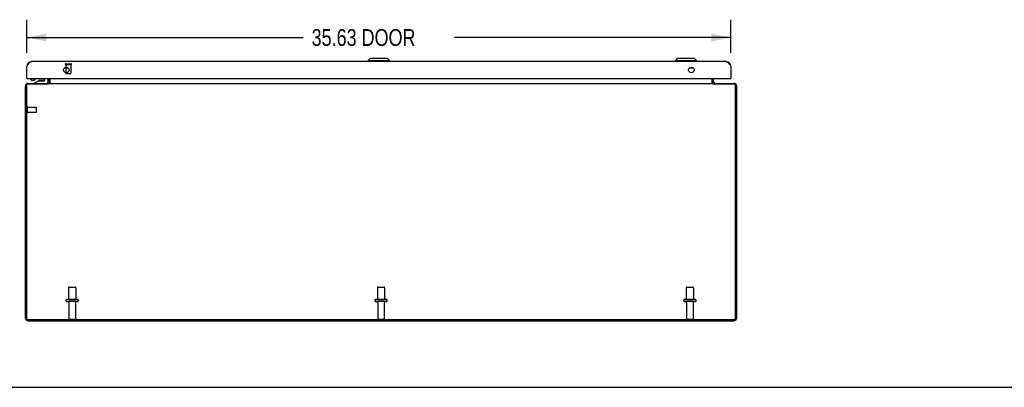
# Model space of a CAD drawing. Extents: x 0 to 170, y 0 to 110.
# Tile 2 of 7: x 35 to 85, y 0 to 19. Entities that reach past the tile are written whole.
import ezdxf

# ---------------------------------------------------------------- set-up
doc = ezdxf.new("R2010")
doc.units = 0
doc.header["$LTSCALE"] = 9.35
doc.header["$MEASUREMENT"] = 0
doc.linetypes.add('HIDDEN', pattern=[0.2, 0.1, -0.1])
doc.layers.get('0').update_dxf_attribs({"linetype": 'CONTINUOUS'})
doc.layers.add('DEFAULT_2', color=8, linetype='HIDDEN')
doc.layers.add('DIMENSIONS', color=7, linetype='CONTINUOUS')
doc.styles.get("Standard").update_dxf_attribs({"font": 'txt', "width": 0.8})
doc.dimstyles.new('DIMSTYLE_1', dxfattribs={"dimtxt": 0.85, "dimasz": 1, "dimexe": 0.18, "dimexo": 0.0625, "dimgap": 0.09, "dimtad": 0, "dimtih": 1, "dimtoh": 1, "dimzin": 4, "dimtxsty": 'STANDARD', "dimblk": '_FILLED', "dimblk1": '_FILLED', "dimblk2": '_FILLED', "dimcen": 0.09, "dimazin": 3, "dimtfac": 1, "dimtofl": 0, "dimtmove": 0, "dimatfit": 3, "dimtolj": 1, "dimtzin": 4})

# ---------------------------------------------------------------- blocks, each defined once
blk = doc.blocks.new('_FILLED')
at = {"color": 0, "linetype": 'BYBLOCK'}
blk.add_solid([(0, 0), (-1, 0.2), (-1, -0.2)], dxfattribs=at)
blk = doc.blocks.new('*D4')
at = {"layer": 'DIMENSIONS', "color": 2, "linetype": 'CONTINUOUS'}
for p, q in [((35.546, 16.909), (35.546, 18.576)), ((71.171, 16.909), (71.171, 18.576)), ((35.546, 17.676), (49.533, 17.676)), ((71.171, 17.676), (57.183, 17.676))]:
    blk.add_line(p, q, dxfattribs=at)
at = {"layer": 'DIMENSIONS', "color": 2, "linetype": 'CONTINUOUS', "rotation": 180}
blk.add_blockref('_FILLED', (35.546, 17.676), dxfattribs=at)
at = {"layer": 'DIMENSIONS', "color": 2, "linetype": 'CONTINUOUS'}
blk.add_blockref('_FILLED', (71.171, 17.676), dxfattribs=at)
at = {"layer": 'DIMENSIONS', "color": 2, "linetype": 'CONTINUOUS', "width": 0.8}
blk.add_text('35.63 DOOR', height=0.85, dxfattribs=at).set_placement((49.958, 17.251))

msp = doc.modelspace()

# ---------------------------------------------------------------- linework, layer by layer
at = {"color": 3, "linetype": 'CONTINUOUS'}
for p, q in [((70.924, 16.456), (35.792, 16.456)), ((35.546, 15.602), (35.546, 16.209)), ((71.171, 16.209), (71.171, 15.602)), ((35.561, 15.602), (71.156, 15.602)), ((36.641, 15.437), (36.641, 15.602)), ((36.734, 15.377), (36.734, 15.602)), ((70.204, 15.602), (70.204, 15.377)), ((70.297, 15.437), (70.297, 15.602)), ((35.469, 15.199), (35.469, 3.515)), ((35.532, 15.238), (35.532, 3.5)), ((36.604, 15.318), (35.612, 15.318)), ((35.627, 15.357), (71.311, 15.357)), ((36.641, 15.356), (36.641, 15.337)), ((70.297, 15.356), (70.297, 15.337)), ((70.313, 15.367), (70.31, 15.364)), ((71.326, 15.318), (70.333, 15.318)), ((71.406, 3.5), (71.406, 15.238)), ((71.469, 3.515), (71.469, 15.199)), ((35.612, 3.42), (71.326, 3.42)), ((35.627, 3.357), (71.311, 3.357))]:
    msp.add_line(p, q, dxfattribs=at)
at = {"color": 7, "linetype": 'CONTINUOUS'}
for p, q in [((52.925, 16.613), (52.807, 16.495)), ((52.807, 16.495), (52.807, 16.456)), ((53.91, 16.495), (52.807, 16.495)), ((53.791, 16.613), (52.925, 16.613)), ((53.791, 16.613), (53.91, 16.495)), ((53.91, 16.495), (53.91, 16.456)), ((68.459, 16.613), (68.341, 16.495)), ((69.444, 16.495), (68.341, 16.495)), ((68.341, 16.495), (68.341, 16.456)), ((69.326, 16.613), (68.459, 16.613)), ((69.326, 16.613), (69.444, 16.495)), ((69.444, 16.495), (69.444, 16.456)), ((37.644, 16.134), (37.448, 16.134)), ((69.269, 16.134), (69.073, 16.134)), ((35.561, 15.602), (35.546, 15.602)), ((35.758, 15.602), (35.758, 15.557)), ((35.796, 15.514), (35.776, 15.528)), ((35.915, 15.514), (35.936, 15.528)), ((35.936, 15.528), (35.921, 15.52)), ((35.951, 15.387), (36.144, 15.487)), ((35.954, 15.602), (35.954, 15.557)), ((36.144, 15.487), (36.434, 15.487)), ((36.279, 15.503), (36.209, 15.503)), ((36.349, 15.503), (36.279, 15.503)), ((36.449, 15.502), (36.449, 15.602)), ((36.619, 15.602), (36.619, 15.417)), ((36.719, 15.437), (36.719, 15.602)), ((70.219, 15.437), (70.219, 15.602)), ((71.156, 15.602), (71.171, 15.602)), ((35.951, 15.357), (35.951, 15.387)), ((36.641, 15.356), (36.641, 15.357)), ((70.297, 15.356), (70.297, 15.357)), ((0, 0), (170, 0))]:
    msp.add_line(p, q, dxfattribs=at)
at = {"color": 8, "linetype": 'HIDDEN'}
for p, q in [((37.526, 16.309), (37.526, 15.862)), ((37.526, 16.309), (37.774, 16.309)), ((37.774, 16.309), (37.774, 15.862)), ((35.59, 13.905), (35.59, 14.153)), ((35.59, 14.153), (36.037, 14.153)), ((35.59, 13.905), (36.037, 13.905)), ((37.661, 5.03), (37.661, 4.435)), ((38.027, 5.03), (38.027, 4.435)), ((53.286, 5.03), (53.286, 4.435)), ((53.652, 5.03), (53.652, 4.435)), ((68.911, 5.03), (68.911, 4.435)), ((69.277, 5.03), (69.277, 4.435)), ((37.661, 4.435), (38.027, 4.435)), ((37.678, 4.266), (37.678, 3.465)), ((38.01, 4.266), (38.01, 3.465)), ((53.286, 4.435), (53.652, 4.435)), ((53.303, 4.266), (53.303, 3.465)), ((53.635, 4.266), (53.635, 3.465)), ((68.911, 4.435), (69.277, 4.435)), ((68.928, 4.266), (68.928, 3.465)), ((69.26, 4.266), (69.26, 3.465))]:
    msp.add_line(p, q, dxfattribs=at)
at = {"color": 3, "linetype": 'CONTINUOUS'}
for points in [[(35.546, 16.209), (35.566, 16.242), (35.587, 16.273), (35.607, 16.304), (35.628, 16.333), (35.649, 16.36), (35.669, 16.384), (35.69, 16.405), (35.71, 16.423), (35.731, 16.437), (35.751, 16.448), (35.772, 16.454), (35.792, 16.456)], [(70.924, 16.456), (70.945, 16.454), (70.965, 16.448), (70.986, 16.437), (71.006, 16.423), (71.027, 16.405), (71.048, 16.384), (71.068, 16.36), (71.089, 16.333), (71.109, 16.304), (71.13, 16.273), (71.15, 16.242), (71.171, 16.209)], [(36.641, 15.337), (36.638, 15.335), (36.636, 15.333), (36.634, 15.331), (36.633, 15.33), (36.631, 15.329), (36.629, 15.328), (36.628, 15.328), (36.626, 15.327), (36.624, 15.327), (36.622, 15.326), (36.619, 15.325), (36.617, 15.324), (36.614, 15.323), (36.611, 15.321), (36.608, 15.32), (36.604, 15.318)], [(36.613, 15.377), (36.614, 15.377), (36.615, 15.376), (36.617, 15.375), (36.619, 15.373)], [(36.619, 15.373), (36.625, 15.367), (36.628, 15.364)], [(36.628, 15.364), (36.632, 15.361), (36.635, 15.359)], [(36.711, 15.36), (36.709, 15.358), (36.706, 15.357), (36.704, 15.357)], [(36.734, 15.377), (36.731, 15.377), (36.729, 15.377), (36.727, 15.376), (36.724, 15.374), (36.722, 15.372), (36.72, 15.37), (36.718, 15.368), (36.715, 15.365), (36.713, 15.362), (36.711, 15.36)], [(70.204, 15.377), (70.206, 15.377), (70.209, 15.377), (70.211, 15.376), (70.213, 15.374), (70.216, 15.372), (70.218, 15.37), (70.22, 15.368), (70.222, 15.365), (70.224, 15.362), (70.227, 15.36), (70.229, 15.358), (70.231, 15.357), (70.234, 15.357)], [(70.297, 15.337), (70.299, 15.335), (70.301, 15.333), (70.303, 15.331), (70.305, 15.33), (70.307, 15.329), (70.308, 15.328), (70.31, 15.328), (70.312, 15.327), (70.314, 15.327), (70.316, 15.326), (70.318, 15.325), (70.321, 15.324), (70.324, 15.323), (70.327, 15.321), (70.33, 15.32), (70.333, 15.318)], [(70.31, 15.364), (70.306, 15.361), (70.303, 15.359)], [(70.324, 15.377), (70.323, 15.377), (70.322, 15.376), (70.321, 15.375), (70.318, 15.373), (70.313, 15.367)]]:
    msp.add_lwpolyline(points, dxfattribs=at)
at = {"color": 7, "linetype": 'CONTINUOUS'}
for points in [[(35.776, 15.528), (35.764, 15.539), (35.759, 15.551), (35.758, 15.557)], [(35.811, 15.513), (35.791, 15.52), (35.776, 15.528)], [(35.856, 15.499), (35.839, 15.5), (35.822, 15.503), (35.808, 15.508), (35.796, 15.514)], [(35.856, 15.508), (35.833, 15.509), (35.811, 15.513)], [(35.921, 15.52), (35.901, 15.513), (35.879, 15.509), (35.856, 15.508)], [(35.915, 15.514), (35.904, 15.508), (35.89, 15.503), (35.873, 15.5), (35.856, 15.499)], [(35.954, 15.557), (35.953, 15.551), (35.947, 15.539), (35.936, 15.528)]]:
    msp.add_lwpolyline(points, dxfattribs=at)
at = {"color": 3, "linetype": 'CONTINUOUS'}
for centre in [(37.546, 16.034), (69.171, 16.034)]:
    msp.add_circle(centre, 0.141, dxfattribs=at)
for centre, radius, start, end in [((35.792, 16.209), 0.246, 90, 180), ((70.924, 16.209), 0.246, 0, 90), ((35.561, 15.617), 0.015, 180, 270), ((71.156, 15.617), 0.015, 270, 360), ((35.627, 15.199), 0.158, 90, 180), ((35.612, 15.238), 0.08, 90, 180), ((36.561, 15.437), 0.08, 276.845, 360), ((70.377, 15.437), 0.08, 180, 263.155), ((71.311, 15.199), 0.158, 0, 90), ((71.326, 15.238), 0.08, 0, 90), ((35.627, 3.515), 0.158, 180, 270), ((35.612, 3.5), 0.08, 180, 270), ((71.311, 3.515), 0.158, 270, 360), ((71.326, 3.5), 0.08, 270, 360)]:
    msp.add_arc(centre, radius, start, end, dxfattribs=at)
at = {"color": 7, "linetype": 'CONTINUOUS'}
for centre, radius, start, end in [((36.209, 15.413), 0.09, 90, 124.406), ((36.349, 15.413), 0.09, 55.594, 90), ((36.434, 15.502), 0.015, 270, 360), ((36.559, 15.417), 0.06, 285, 360), ((36.561, 15.437), 0.158, 329.5226, 360), ((70.377, 15.437), 0.158, 180, 210.4774)]:
    msp.add_arc(centre, radius, start, end, dxfattribs=at)
at = {"layer": 'DEFAULT_2', "color": 8, "linetype": 'HIDDEN'}
for p, q in [((37.508, 16.352), (37.792, 16.352)), ((37.508, 16.309), (37.792, 16.309)), ((37.536, 15.852), (37.763, 15.852)), ((35.547, 13.887), (35.547, 14.171)), ((35.59, 13.887), (35.59, 14.171)), ((36.047, 13.915), (36.047, 14.143)), ((37.691, 5.06), (37.997, 5.06)), ((53.316, 5.06), (53.622, 5.06)), ((68.941, 5.06), (69.247, 5.06)), ((38.108, 4.435), (37.579, 4.435)), ((38.108, 4.329), (37.579, 4.329)), ((53.733, 4.435), (53.204, 4.435)), ((53.733, 4.329), (53.204, 4.329)), ((69.358, 4.435), (68.829, 4.435)), ((69.358, 4.329), (68.829, 4.329)), ((37.708, 3.435), (37.98, 3.435)), ((53.333, 3.435), (53.605, 3.435)), ((68.958, 3.435), (69.23, 3.435))]:
    msp.add_line(p, q, dxfattribs=at)
for centre, radius, start, end in [((37.508, 16.33), 0.0215, 90, 270), ((37.792, 16.33), 0.0215, 270, 90), ((37.536, 15.862), 0.01, 180, 270), ((37.764, 15.862), 0.01, 270, 360), ((35.568, 14.171), 0.0215, 360, 180), ((36.037, 14.143), 0.01, 360, 90), ((35.568, 13.887), 0.0215, 180, 0), ((36.037, 13.915), 0.01, 270, 0), ((37.691, 5.03), 0.03, 90, 180), ((37.997, 5.03), 0.03, 0, 90), ((53.316, 5.03), 0.03, 90, 180), ((53.622, 5.03), 0.03, 0, 90), ((68.941, 5.03), 0.03, 90, 180), ((69.247, 5.03), 0.03, 0, 90), ((37.579, 4.382), 0.053, 90, 270), ((37.615, 4.266), 0.0625, 0, 90), ((38.072, 4.266), 0.0625, 90, 180), ((38.108, 4.382), 0.053, 270, 90), ((53.204, 4.382), 0.053, 90, 270), ((53.24, 4.266), 0.0625, 0, 90), ((53.697, 4.266), 0.0625, 90, 180), ((53.733, 4.382), 0.053, 270, 90), ((68.829, 4.382), 0.053, 90, 270), ((68.865, 4.266), 0.0625, 0, 90), ((69.322, 4.266), 0.0625, 90, 180), ((69.358, 4.382), 0.053, 270, 90), ((37.708, 3.465), 0.03, 180, 270), ((37.98, 3.465), 0.03, 270, 360), ((53.333, 3.465), 0.03, 180, 270), ((53.605, 3.465), 0.03, 270, 360), ((68.958, 3.465), 0.03, 180, 270), ((69.23, 3.465), 0.03, 270, 360)]:
    msp.add_arc(centre, radius, start, end, dxfattribs=at)

# ---------------------------------------------------------------- dimensions: what is measured, and where the dimension line sits
at = {"layer": 'DIMENSIONS', "color": 2, "linetype": 'CONTINUOUS'}
dim = msp.add_linear_dim(base=(71.170819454, 17.675639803), p1=(35.545819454, 18.575639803), p2=(71.170819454, 18.575639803), text='<> DOOR', dimstyle='DIMSTYLE_1', dxfattribs=at)
dim.commit()
dim.dimension.update_dxf_attribs({"geometry": '*D4', "text_midpoint": (53.358319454, 17.675639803), "dimtype": 160})

doc.saveas('drawing.dxf')
